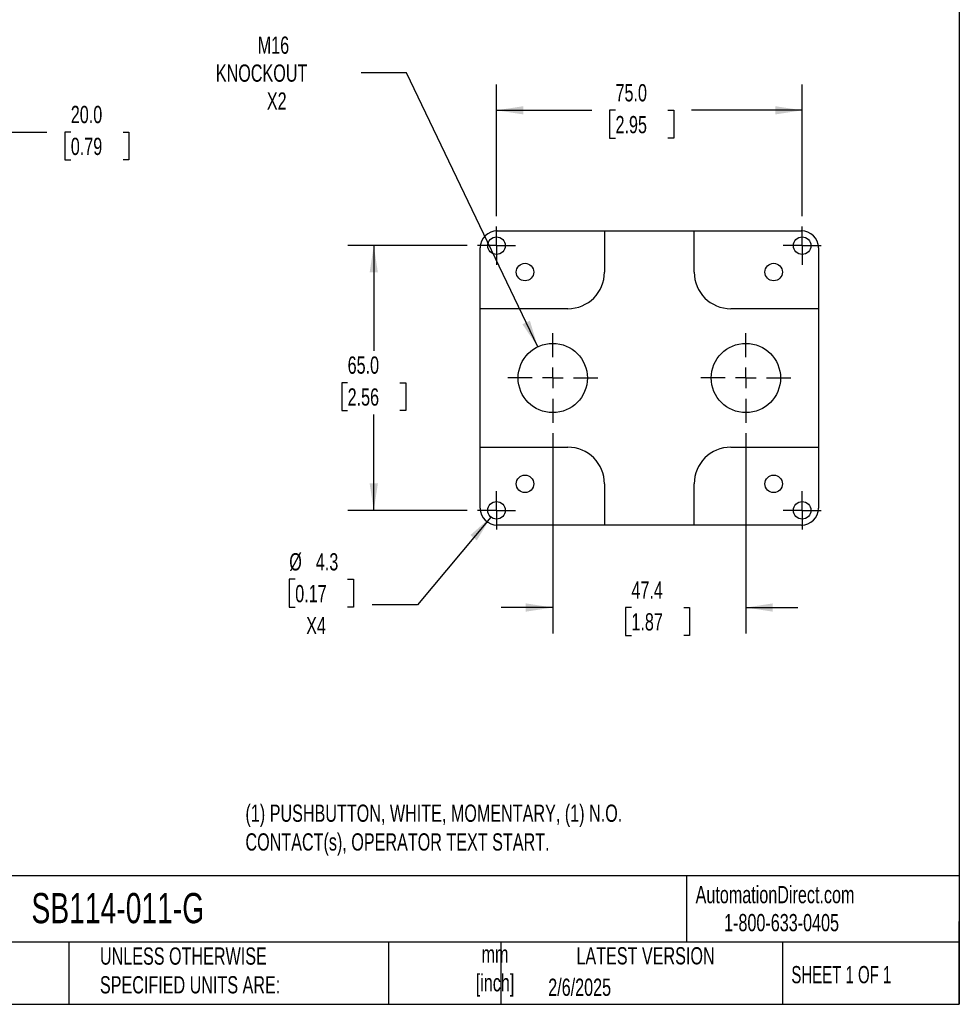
# Model space of a CAD drawing. Header units: millimetres. Extents: x 13 to 546, y 13 to 419.
# Tile 6 of 7: x 316 to 546, y 13 to 254. Entities that reach past the tile are written whole.
import ezdxf

# ---------------------------------------------------------------- set-up
doc = ezdxf.new("R2010")
doc.units = ezdxf.units.MM
doc.header["$LTSCALE"] = 2
doc.linetypes.add('SLD-Center', pattern=[19.05, 15.24, -1.27, 1.27, -1.27])
doc.linetypes.add('SLD-Solid', pattern=[0])
doc.layers.add('CENTER', color=40, linetype='SLD-Center')
doc.layers.add('DIMENSIONS', color=140, linetype='SLD-Solid', lineweight=25)
doc.layers.add('TEXT', color=140, linetype='SLD-Solid', lineweight=25)
doc.styles.add('SLDTEXTSTYLE0', font='TXT', dxfattribs={"width": 0.7})
doc.styles.add('SLDTEXTSTYLE1', font='TXT', dxfattribs={"width": 0.65})
doc.dimstyles.new('SLDDIMSTYLE0', dxfattribs={"dimtxt": 4.316016, "dimasz": 6.604, "dimexe": 0, "dimexo": 0.0625, "dimgap": 1.079004, "dimtad": 0, "dimtih": 1, "dimtoh": 1, "dimrnd": 1e-09, "dimzin": 4, "dimdsep": 46, "dimtxsty": 'SLDTEXTSTYLE0', "dimsah": 1, "dimcen": 0.09, "dimadec": 0, "dimazin": 1, "dimtfac": 1, "dimtofl": 0, "dimtmove": 0, "dimatfit": 3, "dimfxl": 0, "dimfrac": 2, "dimtolj": 1, "dimtzin": 12, "dimarcsym": 0})
doc.dimstyles.new('SLDDIMSTYLE2', dxfattribs={"dimtxt": 4.316016, "dimasz": 6.604, "dimexe": 0, "dimexo": 0.0625, "dimgap": 1.079004, "dimtad": 0, "dimtih": 1, "dimtoh": 1, "dimrnd": 1e-09, "dimzin": 12, "dimdsep": 46, "dimtxsty": 'SLDTEXTSTYLE0', "dimsah": 1, "dimcen": 0, "dimadec": 0, "dimazin": 3, "dimtfac": 1, "dimtofl": 0, "dimtmove": 0, "dimatfit": 3, "dimfxl": 0, "dimfrac": 2, "dimtolj": 1, "dimtzin": 12, "dimarcsym": 0})
doc.dimstyles.new('SLDDIMSTYLE3', dxfattribs={"dimtxt": 4.316016, "dimasz": 6.604, "dimexe": 0, "dimexo": 0.0625, "dimgap": 1.079004, "dimtad": 0, "dimtih": 1, "dimtoh": 1, "dimrnd": 1e-09, "dimzin": 12, "dimdsep": 46, "dimtxsty": 'SLDTEXTSTYLE0', "dimsah": 1, "dimcen": 0.09, "dimadec": 0, "dimazin": 3, "dimtfac": 1, "dimtmove": 0, "dimatfit": 0, "dimfxl": 0, "dimfrac": 2, "dimtolj": 1, "dimtzin": 12, "dimarcsym": 0})
doc.dimstyles.new('SLDDIMSTYLE4', dxfattribs={"dimtxt": 4.316016, "dimasz": 6.604, "dimexe": 0, "dimexo": 0.0625, "dimgap": 1.079004, "dimtad": 0, "dimtih": 1, "dimtoh": 1, "dimrnd": 1e-09, "dimzin": 12, "dimdsep": 46, "dimtxsty": 'SLDTEXTSTYLE0', "dimsah": 1, "dimcen": 0, "dimadec": 0, "dimazin": 3, "dimtfac": 1, "dimtofl": 0, "dimtmove": 0, "dimatfit": 3, "dimfxl": 0, "dimfrac": 2, "dimtolj": 1, "dimtzin": 12, "dimarcsym": 0})

# ---------------------------------------------------------------- blocks, each defined once
blk = doc.blocks.new('_D_3')
at = {"layer": 'DIMENSIONS'}
for p, q in [((292.16, 182.05), (292.16, 233.21)), ((312.16, 205.16), (312.16, 233.21)), ((292.16, 226.86), (312.16, 226.86)), ((312.16, 226.86), (322.22, 226.86)), ((328.07, 226.86), (326.62, 226.86)), ((326.62, 226.86), (326.62, 220)), ((340.89, 226.86), (342.34, 226.86)), ((342.34, 226.86), (342.34, 220)), ((326.62, 220), (328.07, 220)), ((342.34, 220), (340.89, 220))]:
    blk.add_line(p, q, dxfattribs=at)
for points in [[(292.16, 226.86), (298.76, 225.84), (298.76, 227.87)], [(312.16, 226.86), (305.55, 227.87), (305.55, 225.84)]]:
    blk.add_solid(points, dxfattribs=at)
at = {"layer": 'DIMENSIONS', "char_height": 4.233, "attachment_point": 1, "style": 'SLDTEXTSTYLE0'}
for s, insert in [('20.0', (328.07, 233.28)), ('0.79', (328.07, 225.45))]:
    blk.add_mtext(s, dxfattribs=dict(at, insert=insert))
blk = doc.blocks.new('_D_9')
at = {"layer": 'DIMENSIONS'}
for p, q in [((410.44, 241.41), (399.33, 241.41)), ((442.66, 174.14), (410.44, 241.41))]:
    blk.add_line(p, q, dxfattribs=at)
blk.add_solid([(442.66, 174.14), (440.73, 180.53), (438.9, 179.65)], dxfattribs=at)
at = {"layer": 'DIMENSIONS', "char_height": 4.233, "attachment_point": 1, "style": 'SLDTEXTSTYLE0'}
for s, insert in [('M16', (373.94, 250.3)), ('KNOCKOUT', (363.66, 243.44)), ('X2', (376.18, 236.58))]:
    blk.add_mtext(s, dxfattribs=dict(at, insert=insert))
blk = doc.blocks.new('_D_10')
at = {"layer": 'DIMENSIONS'}
for p, q in [((425.31, 198.97), (396.07, 198.97)), ((402.42, 198.97), (402.42, 173.15)), ((396, 165.32), (394.55, 165.32)), ((394.55, 165.32), (394.55, 158.46)), ((408.83, 165.32), (410.28, 165.32)), ((410.28, 165.32), (410.28, 158.46)), ((394.55, 158.46), (396, 158.46)), ((402.42, 133.97), (402.42, 157.5)), ((410.28, 158.46), (408.83, 158.46)), ((425.31, 133.97), (396.07, 133.97))]:
    blk.add_line(p, q, dxfattribs=at)
for points in [[(402.42, 198.97), (401.4, 192.37), (403.43, 192.37)], [(402.42, 133.97), (403.43, 140.58), (401.4, 140.58)]]:
    blk.add_solid(points, dxfattribs=at)
at = {"layer": 'DIMENSIONS', "char_height": 4.233, "attachment_point": 1, "style": 'SLDTEXTSTYLE0'}
for s, insert in [('65.0', (396, 171.75)), ('2.56', (396, 163.92))]:
    blk.add_mtext(s, dxfattribs=dict(at, insert=insert))
blk = doc.blocks.new('_D_11')
at = {"layer": 'DIMENSIONS'}
for p, q in [((432.54, 206.2), (432.54, 238.54)), ((507.54, 206.2), (507.54, 238.54)), ((432.54, 232.19), (455.89, 232.19)), ((461.74, 232.19), (460.29, 232.19)), ((460.29, 232.19), (460.29, 225.33)), ((474.56, 232.19), (476.01, 232.19)), ((476.01, 232.19), (476.01, 225.33)), ((507.54, 232.19), (480.41, 232.19)), ((460.29, 225.33), (461.74, 225.33)), ((476.01, 225.33), (474.56, 225.33))]:
    blk.add_line(p, q, dxfattribs=at)
for points in [[(432.54, 232.19), (439.14, 231.17), (439.14, 233.2)], [(507.54, 232.19), (500.93, 233.2), (500.93, 231.17)]]:
    blk.add_solid(points, dxfattribs=at)
at = {"layer": 'DIMENSIONS', "char_height": 4.233, "attachment_point": 1, "style": 'SLDTEXTSTYLE0'}
for s, insert in [('75.0', (461.74, 238.61)), ('2.95', (461.74, 230.79))]:
    blk.add_mtext(s, dxfattribs=dict(at, insert=insert))
blk = doc.blocks.new('_D_12')
at = {"layer": 'DIMENSIONS'}
for p, q in [((431.16, 132.32), (413.16, 110.77)), ((383.14, 117.04), (381.69, 117.04)), ((381.69, 117.04), (381.69, 110.18)), ((395.97, 117.04), (397.42, 117.04)), ((397.42, 117.04), (397.42, 110.18)), ((381.69, 110.18), (383.14, 110.18)), ((397.42, 110.18), (395.97, 110.18)), ((413.16, 110.77), (402.04, 110.77))]:
    blk.add_line(p, q, dxfattribs=at)
blk.add_solid([(431.16, 132.32), (426.14, 127.9), (427.7, 126.6)], dxfattribs=at)
at = {"layer": 'DIMENSIONS', "char_height": 4.233, "attachment_point": 1, "style": 'SLDTEXTSTYLE0'}
for s, insert in [('%%c', (381.68, 123.46)), ('4.3', (388.2, 123.46)), ('0.17', (383.14, 115.64)), ('X4', (385.83, 107.81))]:
    blk.add_mtext(s, dxfattribs=dict(at, insert=insert))
blk = doc.blocks.new('_D_13')
at = {"layer": 'DIMENSIONS'}
for p, q in [((446.34, 152.89), (446.34, 103.76)), ((493.74, 152.89), (493.74, 103.76)), ((446.34, 110.11), (433.64, 110.11)), ((465.64, 110.11), (464.19, 110.11)), ((464.19, 110.11), (464.19, 103.25)), ((478.47, 110.11), (479.92, 110.11)), ((479.92, 110.11), (479.92, 103.25)), ((493.74, 110.11), (506.44, 110.11)), ((464.19, 103.25), (465.64, 103.25)), ((479.92, 103.25), (478.47, 103.25))]:
    blk.add_line(p, q, dxfattribs=at)
for points in [[(446.34, 110.11), (439.73, 111.13), (439.73, 109.1)], [(493.74, 110.11), (500.34, 109.1), (500.34, 111.13)]]:
    blk.add_solid(points, dxfattribs=at)
at = {"layer": 'DIMENSIONS', "char_height": 4.233, "attachment_point": 1, "style": 'SLDTEXTSTYLE0'}
for s, insert in [('47.4', (465.64, 116.54)), ('1.87', (465.64, 108.71))]:
    blk.add_mtext(s, dxfattribs=dict(at, insert=insert))
blk = doc.blocks.new('SW_CENTERMARKSYMBOL_10')
at = {"layer": 'CENTER', "color": 0}
for p, q in [((0, 2.54), (0, 4.69)), ((0, 0), (0, 2.54)), ((-2.54, 0), (-4.69, 0)), ((0, 0), (-2.54, 0)), ((0, 0), (0, -2.54)), ((0, 0), (2.54, 0)), ((2.54, 0), (4.69, 0)), ((0, -2.54), (0, -4.69))]:
    blk.add_line(p, q, dxfattribs=at)
blk = doc.blocks.new('SW_CENTERMARKSYMBOL_11')
at = {"layer": 'CENTER', "color": 0}
for p, q in [((0, 2.54), (0, 4.69)), ((0, 0), (0, 2.54)), ((-2.54, 0), (-4.69, 0)), ((0, 0), (-2.54, 0)), ((0, 0), (0, -2.54)), ((0, 0), (2.54, 0)), ((2.54, 0), (4.69, 0)), ((0, -2.54), (0, -4.69))]:
    blk.add_line(p, q, dxfattribs=at)
blk = doc.blocks.new('SW_CENTERMARKSYMBOL_12')
at = {"layer": 'CENTER', "color": 0}
for p, q in [((0, 2.54), (0, 4.69)), ((0, 0), (0, 2.54)), ((-2.54, 0), (-4.69, 0)), ((0, 0), (-2.54, 0)), ((0, 0), (0, -2.54)), ((0, 0), (2.54, 0)), ((2.54, 0), (4.69, 0)), ((0, -2.54), (0, -4.69))]:
    blk.add_line(p, q, dxfattribs=at)
blk = doc.blocks.new('SW_CENTERMARKSYMBOL_13')
at = {"layer": 'CENTER', "color": 0}
for p, q in [((0, 2.54), (0, 4.69)), ((0, 0), (0, 2.54)), ((-2.54, 0), (-4.69, 0)), ((0, 0), (-2.54, 0)), ((0, 0), (0, -2.54)), ((0, 0), (2.54, 0)), ((2.54, 0), (4.69, 0)), ((0, -2.54), (0, -4.69))]:
    blk.add_line(p, q, dxfattribs=at)
blk = doc.blocks.new('SW_CENTERMARKSYMBOL_14')
at = {"layer": 'CENTER', "color": 0}
for p, q in [((0, 5.08), (0, 11.04)), ((0, 0), (0, 2.54)), ((-5.08, 0), (-11.04, 0)), ((0, 0), (-2.54, 0)), ((0, 0), (0, -2.54)), ((0, 0), (2.54, 0)), ((5.08, 0), (11.04, 0)), ((0, -5.08), (0, -11.04))]:
    blk.add_line(p, q, dxfattribs=at)
blk = doc.blocks.new('SW_CENTERMARKSYMBOL_15')
at = {"layer": 'CENTER', "color": 0}
for p, q in [((0, 5.08), (0, 11.04)), ((0, 0), (0, 2.54)), ((-5.08, 0), (-11.04, 0)), ((0, 0), (-2.54, 0)), ((0, 0), (0, -2.54)), ((0, 0), (2.54, 0)), ((5.08, 0), (11.04, 0)), ((0, -5.08), (0, -11.04))]:
    blk.add_line(p, q, dxfattribs=at)

msp = doc.modelspace()

# ---------------------------------------------------------------- linework, layer by layer
for p, q in [((432.736, 202.618), (459.036, 202.618)), ((459.036, 202.618), (459.036, 192.471)), ((459.036, 202.616), (481.036, 202.616)), ((481.036, 192.471), (481.036, 202.618)), ((481.036, 202.618), (507.336, 202.618)), ((428.536, 183.471), (428.536, 198.418)), ((511.536, 198.418), (511.536, 183.471)), ((450.036, 183.471), (428.536, 183.471)), ((428.536, 149.471), (428.536, 183.471)), ((511.536, 183.471), (490.036, 183.471)), ((511.536, 183.471), (511.536, 149.471)), ((428.536, 149.471), (450.036, 149.471)), ((428.536, 134.524), (428.536, 149.471)), ((490.036, 149.471), (511.536, 149.471)), ((511.536, 149.471), (511.536, 134.524)), ((459.036, 140.471), (459.036, 130.324)), ((481.036, 130.324), (481.036, 140.471)), ((459.036, 130.324), (432.736, 130.324)), ((481.036, 130.327), (459.036, 130.327)), ((507.336, 130.324), (481.036, 130.324))]:
    msp.add_line(p, q)
for centre, radius in [((432.536, 198.971), 2.15), ((507.536, 198.971), 2.15), ((439.536, 192.471), 2.15), ((500.536, 192.471), 2.15), ((446.336, 166.471), 8.5), ((493.736, 166.471), 8.5), ((439.536, 140.471), 2.15), ((500.536, 140.471), 2.15), ((432.536, 133.971), 2.15), ((507.536, 133.971), 2.15)]:
    msp.add_circle(centre, radius)
for centre, start, end in [((450.036, 192.471), 270, 0), ((490.036, 192.471), 180, 270), ((450.036, 140.471), 0, 90), ((490.036, 140.471), 90, 180)]:
    msp.add_arc(centre, 9, start, end)
for centre, major_axis, start_param, end_param in [((432.736, 198.418), (0, 4.2), 0, 1.5707963), ((507.336, 198.418), (0, 4.2), 4.712389, 6.2831853), ((432.736, 134.524), (0, -4.2), 4.712389, 6.2831853), ((507.336, 134.524), (0, -4.2), 0, 1.5707963)]:
    msp.add_ellipse(centre, major_axis=major_axis, ratio=0.9999831, start_param=start_param, end_param=end_param)
at = {"layer": 'TEXT'}
for p, q in [((546.1, 419.1), (546.1, 12.7)), ((546.1, 44.252), (12.7, 44.252)), ((479.151, 44.252), (479.151, 27.94)), ((546.1, 12.7), (546.1, 33.02)), ((546.1, 27.94), (12.7, 27.94)), ((327.56, 27.94), (327.56, 12.7)), ((406.049, 27.94), (406.049, 12.7)), ((433.624, 27.94), (433.624, 12.7)), ((502.697, 27.94), (502.697, 12.7)), ((12.7, 12.7), (546.1, 12.7))]:
    msp.add_line(p, q, dxfattribs=at)

# ---------------------------------------------------------------- block references
at = {"layer": 'CENTER'}
for name, p in [('SW_CENTERMARKSYMBOL_10', (432.536, 198.971)), ('SW_CENTERMARKSYMBOL_13', (507.536, 198.971)), ('SW_CENTERMARKSYMBOL_14', (446.336, 166.471)), ('SW_CENTERMARKSYMBOL_15', (493.736, 166.471)), ('SW_CENTERMARKSYMBOL_11', (432.536, 133.971)), ('SW_CENTERMARKSYMBOL_12', (507.536, 133.971))]:
    msp.add_blockref(name, p, dxfattribs=at)

# ---------------------------------------------------------------- texts
at = {"layer": 'TEXT'}
for s, insert, char_height, attachment_point, style in [('(1) PUSHBUTTON, WHITE, MOMENTARY, (1) N.O. ^JCONTACT(s), OPERATOR TEXT START.', (370.926, 61.737), 4.23333, 1, 'SLDTEXTSTYLE0'), ('AutomationDirect.com', (481.39, 41.753), 4.23333, 1, 'SLDTEXTSTYLE0'), ('SB114-011-G', (318.415, 40.022), 7.40833, 1, 'SLDTEXTSTYLE0'), ('1-800-633-0405', (488.383, 34.874), 4.23333, 1, 'SLDTEXTSTYLE0'), ('UNLESS OTHERWISE ^JSPECIFIED UNITS ARE:', (335.216, 26.662), 4.23333, 1, 'SLDTEXTSTYLE0'), ('LATEST VERSION', (469.104, 26.728), 4.23333, 2, 'SLDTEXTSTYLE0'), ('mm^J[inch]', (432.17, 27.158), 4.2333, 2, 'SLDTEXTSTYLE0'), ('SHEET 1 OF 1', (504.883, 22.103), 4.23333, 1, 'SLDTEXTSTYLE1'), ('2/6/2025', (445.226, 19.006), 4.2333, 1, 'SLDTEXTSTYLE0')]:
    msp.add_mtext(s, dxfattribs=dict(at, insert=insert, char_height=char_height, attachment_point=attachment_point, style=style))

# ---------------------------------------------------------------- dimensions: what is measured, and where the dimension line sits
at = {"layer": 'DIMENSIONS'}
dim = msp.add_diameter_dim_2p(p1=(450.008, 158.805), p2=(442.665, 174.137), text='M16\\PKNOCKOUT\\PX2', dimstyle='SLDDIMSTYLE2', override={"dimpost": '<>'}, dxfattribs=at)
dim.commit()
dim.dimension.update_dxf_attribs({"geometry": '_D_9', "text_midpoint": (379.91, 241.41), "dimtype": 163})
for base, p1, p2, dimstyle, picture, middle in [((507.536, 232.188), (432.536, 203.661), (507.536, 203.661), 'SLDDIMSTYLE0', '_D_11', (468.148, 232.188)), ((292.159, 226.857), (312.159, 202.618), (292.159, 179.511), 'SLDDIMSTYLE0', '_D_3', (334.479, 226.857)), ((493.736, 110.113), (446.336, 155.431), (493.736, 155.431), 'SLDDIMSTYLE3', '_D_13', (472.056, 110.113))]:
    dim = msp.add_linear_dim(base=base, p1=p1, p2=p2, dimstyle=dimstyle, dxfattribs=at)
    dim.commit()
    dim.dimension.update_dxf_attribs({"geometry": picture, "text_midpoint": middle, "dimtype": 160})
dim = msp.add_linear_dim(base=(402.416, 133.971), p1=(427.846, 198.971), p2=(427.846, 133.971), angle=90, dimstyle='SLDDIMSTYLE0', dxfattribs=at)
dim.commit()
dim.dimension.update_dxf_attribs({"geometry": '_D_10', "text_midpoint": (402.416, 165.323), "dimtype": 160})
dim = msp.add_diameter_dim_2p(p1=(433.915, 135.621), p2=(431.158, 132.321), text='<>\\PX4', dimstyle='SLDDIMSTYLE4', dxfattribs=at)
dim.commit()
dim.dimension.update_dxf_attribs({"geometry": '_D_12', "text_midpoint": (389.557, 113.003), "dimtype": 163})

doc.saveas('drawing.dxf')
